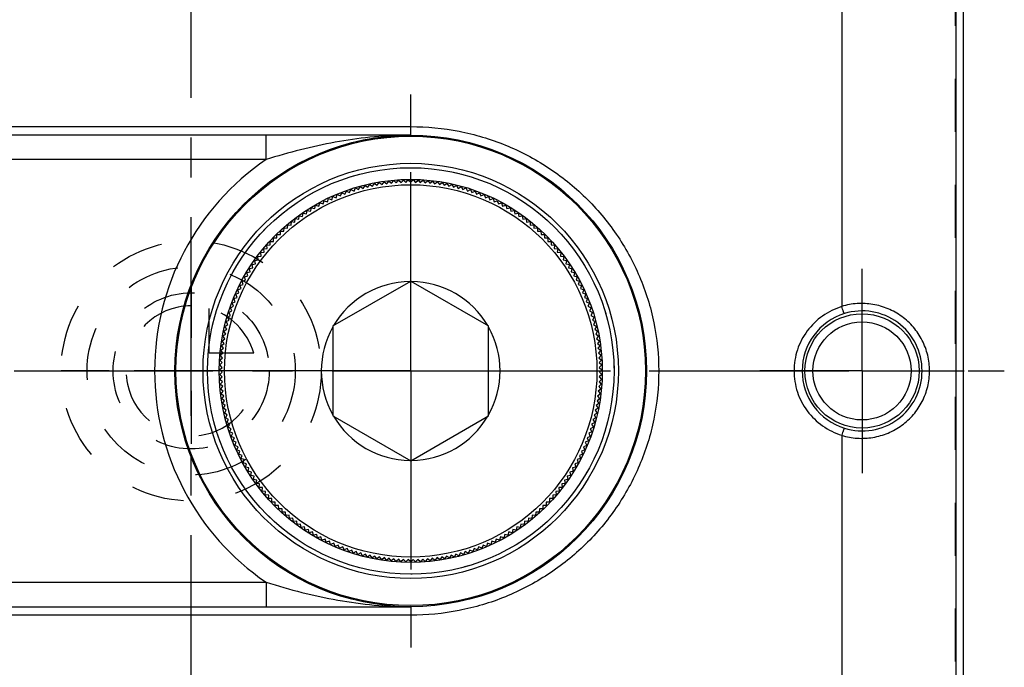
# Model space of a CAD drawing. Header units: millimetres. Extents: x 400 to 600, y 377 to 623.
# Tile 3 of 4: x 479 to 600, y 464 to 543. Entities that reach past the tile are written whole.
import ezdxf

# ---------------------------------------------------------------- set-up
doc = ezdxf.new("R2010")
doc.units = ezdxf.units.MM
doc.header["$LTSCALE"] = 65.185185
doc.linetypes.add('CENTER', pattern=[0.6, 0.375, -0.075, 0.075, -0.075])
doc.linetypes.add('HIDDEN', pattern=[0.2, 0.1, -0.1])
for name, color, linetype in [('ACHSEN_S', 7, 'CONTINUOUS'), ('FASEN', 7, 'CONTINUOUS'), ('FLAECHEN', 7, 'CONTINUOUS'), ('KONST.EL_MIT_GEO', 7, 'CONTINUOUS'), ('KURVEN', 7, 'CONTINUOUS')]:
    doc.layers.add(name, color=color, linetype=linetype)

msp = doc.modelspace()

# ---------------------------------------------------------------- linework, layer by layer
at = {"layer": 'ACHSEN_S', "color": 2, "linetype": 'CENTER'}
for p, q in [((500, 377.14), (500, 622.86)), ((400, 500), (600, 500))]:
    msp.add_line(p, q, dxfattribs=at)
at = {"layer": 'FASEN', "color": 7, "linetype": 'Continuous'}
for radius in [25, 23.56]:
    msp.add_circle((527, 500), radius, dxfattribs=at)
at = {"layer": 'FLAECHEN', "color": 2, "linetype": 'CENTER'}
for p, q in [((527, 500), (527, 534)), ((582.5, 500), (582.5, 512.57)), ((527, 500), (493, 500)), ((527, 500), (561, 500)), ((527, 500), (527, 466)), ((582.5, 500), (569.93, 500)), ((582.5, 500), (595.07, 500)), ((582.5, 500), (582.5, 487.43))]:
    msp.add_line(p, q, dxfattribs=at)
at = {"layer": 'KONST.EL_MIT_GEO', "color": 7, "linetype": 'Continuous'}
for p, q in [((595, 382.14), (595, 617.86)), ((580, 592.23), (580, 507.94)), ((594.09, 408.97), (594.09, 591.03)), ((461, 530.05), (527, 530.05)), ((527, 529), (527, 530.05)), ((527, 529), (461, 529)), ((509.22, 526), (509.22, 529)), ((509.22, 526), (461, 526)), ((522.89, 522.83), (523.13, 523.18)), ((523.13, 523.18), (523.47, 522.93)), ((523.47, 522.93), (523.72, 523.27)), ((523.72, 523.27), (524.06, 523.01)), ((524.06, 523.01), (524.32, 523.35)), ((524.32, 523.35), (524.64, 523.08)), ((524.64, 523.08), (524.91, 523.41)), ((524.91, 523.41), (525.23, 523.13)), ((525.23, 523.13), (525.51, 523.45)), ((525.51, 523.45), (525.82, 523.17)), ((525.82, 523.17), (526.1, 523.48)), ((526.1, 523.48), (526.41, 523.19)), ((526.41, 523.19), (526.7, 523.5)), ((526.7, 523.5), (527, 523.2)), ((527, 523.2), (527.3, 523.5)), ((527.3, 523.5), (527.59, 523.19)), ((527.59, 523.19), (527.9, 523.48)), ((527.9, 523.48), (528.18, 523.17)), ((528.18, 523.17), (528.49, 523.45)), ((528.49, 523.45), (528.77, 523.13)), ((528.77, 523.13), (529.09, 523.41)), ((529.09, 523.41), (529.36, 523.08)), ((529.36, 523.08), (529.68, 523.35)), ((529.68, 523.35), (529.94, 523.01)), ((529.94, 523.01), (530.28, 523.27)), ((530.28, 523.27), (530.53, 522.93)), ((530.53, 522.93), (530.87, 523.18)), ((530.87, 523.18), (531.11, 522.83)), ((518.36, 521.53), (518.53, 521.92)), ((518.53, 521.92), (518.91, 521.74)), ((518.91, 521.74), (519.09, 522.13)), ((519.09, 522.13), (519.47, 521.94)), ((519.47, 521.94), (519.65, 522.32)), ((519.65, 522.32), (520.03, 522.13)), ((520.03, 522.13), (520.22, 522.5)), ((520.22, 522.5), (520.59, 522.3)), ((520.59, 522.3), (520.8, 522.67)), ((520.8, 522.67), (521.16, 522.45)), ((521.16, 522.45), (521.38, 522.82)), ((521.38, 522.82), (521.74, 522.59)), ((521.74, 522.59), (521.96, 522.95)), ((521.96, 522.95), (522.31, 522.72)), ((522.31, 522.72), (522.54, 523.07)), ((522.54, 523.07), (522.89, 522.83)), ((531.11, 522.83), (531.46, 523.07)), ((531.46, 523.07), (531.69, 522.72)), ((531.69, 522.72), (532.04, 522.95)), ((532.04, 522.95), (532.26, 522.59)), ((532.26, 522.59), (532.62, 522.82)), ((532.62, 522.82), (532.84, 522.45)), ((532.84, 522.45), (533.2, 522.67)), ((533.2, 522.67), (533.41, 522.3)), ((533.41, 522.3), (533.78, 522.5)), ((533.78, 522.5), (533.97, 522.13)), ((533.97, 522.13), (534.35, 522.32)), ((534.35, 522.32), (534.53, 521.94)), ((534.53, 521.94), (534.91, 522.13)), ((534.91, 522.13), (535.09, 521.74)), ((535.09, 521.74), (535.47, 521.92)), ((535.47, 521.92), (535.64, 521.53)), ((516.22, 520.54), (516.35, 520.94)), ((516.35, 520.94), (516.75, 520.81)), ((516.75, 520.81), (516.88, 521.21)), ((516.88, 521.21), (517.28, 521.06)), ((517.28, 521.06), (517.42, 521.46)), ((517.42, 521.46), (517.82, 521.3)), ((517.82, 521.3), (517.97, 521.7)), ((517.97, 521.7), (518.36, 521.53)), ((535.64, 521.53), (536.03, 521.7)), ((536.03, 521.7), (536.18, 521.3)), ((536.18, 521.3), (536.58, 521.46)), ((536.58, 521.46), (536.72, 521.06)), ((536.72, 521.06), (537.12, 521.21)), ((537.12, 521.21), (537.25, 520.81)), ((537.25, 520.81), (537.65, 520.94)), ((537.65, 520.94), (537.78, 520.54)), ((514.19, 519.34), (514.27, 519.75)), ((514.27, 519.75), (514.68, 519.66)), ((514.68, 519.66), (514.78, 520.07)), ((514.78, 520.07), (515.19, 519.97)), ((515.19, 519.97), (515.29, 520.38)), ((515.29, 520.38), (515.7, 520.26)), ((515.7, 520.26), (515.82, 520.67)), ((515.82, 520.67), (516.22, 520.54)), ((537.78, 520.54), (538.18, 520.67)), ((538.18, 520.67), (538.3, 520.26)), ((538.3, 520.26), (538.71, 520.38)), ((538.71, 520.38), (538.81, 519.97)), ((538.81, 519.97), (539.22, 520.07)), ((539.22, 520.07), (539.32, 519.66)), ((539.32, 519.66), (539.73, 519.75)), ((539.73, 519.75), (539.81, 519.34)), ((512.29, 517.94), (512.33, 518.36)), ((512.33, 518.36), (512.75, 518.31)), ((512.75, 518.31), (512.8, 518.73)), ((512.8, 518.73), (513.22, 518.66)), ((513.22, 518.66), (513.28, 519.08)), ((513.28, 519.08), (513.7, 519.01)), ((513.7, 519.01), (513.77, 519.42)), ((513.77, 519.42), (514.19, 519.34)), ((539.81, 519.34), (540.23, 519.42)), ((540.23, 519.42), (540.3, 519.01)), ((540.3, 519.01), (540.72, 519.08)), ((540.72, 519.08), (540.78, 518.66)), ((540.78, 518.66), (541.2, 518.73)), ((541.2, 518.73), (541.25, 518.31)), ((541.25, 518.31), (541.67, 518.36)), ((541.67, 518.36), (541.71, 517.94)), ((510.97, 516.76), (510.98, 517.19)), ((510.98, 517.19), (511.4, 517.17)), ((511.4, 517.17), (511.42, 517.59)), ((511.42, 517.59), (511.84, 517.56)), ((511.84, 517.56), (511.87, 517.98)), ((511.87, 517.98), (512.29, 517.94)), ((541.71, 517.94), (542.13, 517.98)), ((542.13, 517.98), (542.16, 517.56)), ((542.16, 517.56), (542.58, 517.59)), ((542.58, 517.59), (542.6, 517.17)), ((542.6, 517.17), (543.02, 517.19)), ((543.02, 517.19), (543.03, 516.76)), ((509.71, 515.92), (510.13, 515.93)), ((509.73, 515.49), (509.71, 515.92)), ((510.13, 515.93), (510.12, 516.35)), ((510.12, 516.35), (510.54, 516.35)), ((510.54, 516.35), (510.54, 516.77)), ((510.54, 516.77), (510.97, 516.76)), ((543.03, 516.76), (543.46, 516.77)), ((543.46, 516.77), (543.46, 516.35)), ((543.46, 516.35), (543.88, 516.35)), ((543.88, 516.35), (543.87, 515.93)), ((543.87, 515.93), (544.29, 515.92)), ((544.29, 515.92), (544.27, 515.49)), ((508.92, 515.02), (509.35, 515.05)), ((508.97, 514.6), (508.92, 515.02)), ((509.31, 515.47), (509.73, 515.49)), ((509.35, 515.05), (509.31, 515.47)), ((544.27, 515.49), (544.69, 515.47)), ((544.69, 515.47), (544.65, 515.05)), ((544.65, 515.05), (545.08, 515.02)), ((545.08, 515.02), (545.03, 514.6)), ((507.83, 513.59), (508.25, 513.66)), ((507.91, 513.18), (507.83, 513.59)), ((508.18, 514.08), (508.6, 514.13)), ((508.25, 513.66), (508.18, 514.08)), ((508.55, 514.55), (508.97, 514.6)), ((508.6, 514.13), (508.55, 514.55)), ((545.03, 514.6), (545.45, 514.55)), ((545.45, 514.55), (545.4, 514.13)), ((545.4, 514.13), (545.82, 514.08)), ((545.82, 514.08), (545.75, 513.66)), ((545.75, 513.66), (546.17, 513.59)), ((546.17, 513.59), (546.09, 513.18)), ((507.17, 512.6), (507.58, 512.69)), ((507.26, 512.19), (507.17, 512.6)), ((507.49, 513.1), (507.91, 513.18)), ((507.58, 512.69), (507.49, 513.1)), ((546.09, 513.18), (546.51, 513.1)), ((546.51, 513.1), (546.42, 512.69)), ((546.42, 512.69), (546.83, 512.6)), ((546.83, 512.6), (546.74, 512.19)), ((506.26, 511.05), (506.67, 511.17)), ((506.39, 510.65), (506.26, 511.05)), ((506.55, 511.58), (506.96, 511.68)), ((506.67, 511.17), (506.55, 511.58)), ((506.85, 512.09), (507.26, 512.19)), ((506.96, 511.68), (506.85, 512.09)), ((517.42, 505.53), (527, 511.06)), ((527, 511.06), (536.58, 505.53)), ((546.74, 512.19), (547.15, 512.09)), ((547.15, 512.09), (547.04, 511.68)), ((547.04, 511.68), (547.45, 511.58)), ((547.45, 511.58), (547.33, 511.17)), ((547.33, 511.17), (547.74, 511.05)), ((547.74, 511.05), (547.61, 510.65)), ((505.73, 509.98), (506.13, 510.12)), ((505.88, 509.59), (505.73, 509.98)), ((505.99, 510.52), (506.39, 510.65)), ((506.13, 510.12), (505.99, 510.52)), ((547.61, 510.65), (548.01, 510.52)), ((548.01, 510.52), (547.87, 510.12)), ((547.87, 510.12), (548.27, 509.98)), ((548.27, 509.98), (548.12, 509.59)), ((505.25, 508.89), (505.64, 509.05)), ((505.42, 508.5), (505.25, 508.89)), ((505.48, 509.44), (505.88, 509.59)), ((505.64, 509.05), (505.48, 509.44)), ((548.12, 509.59), (548.52, 509.44)), ((548.52, 509.44), (548.36, 509.05)), ((548.36, 509.05), (548.75, 508.89)), ((548.75, 508.89), (548.58, 508.5)), ((504.63, 507.2), (505.01, 507.39)), ((504.82, 507.77), (505.21, 507.95)), ((505.01, 507.39), (504.82, 507.77)), ((505.03, 508.33), (505.42, 508.5)), ((505.21, 507.95), (505.03, 508.33)), ((548.58, 508.5), (548.97, 508.33)), ((548.97, 508.33), (548.79, 507.95)), ((548.79, 507.95), (549.18, 507.77)), ((549.18, 507.77), (548.99, 507.39)), ((548.99, 507.39), (549.37, 507.2)), ((504.3, 506.06), (504.66, 506.26)), ((504.46, 506.63), (504.83, 506.83)), ((504.66, 506.26), (504.46, 506.63)), ((504.83, 506.83), (504.63, 507.2)), ((549.37, 507.2), (549.17, 506.83)), ((549.17, 506.83), (549.54, 506.63)), ((549.54, 506.63), (549.34, 506.26)), ((549.34, 506.26), (549.7, 506.06)), ((504.02, 504.9), (504.37, 505.12)), ((504.15, 505.48), (504.51, 505.69)), ((504.37, 505.12), (504.15, 505.48)), ((504.51, 505.69), (504.3, 506.06)), ((517.42, 505.53), (517.42, 494.47)), ((536.58, 494.47), (536.58, 505.53)), ((549.7, 506.06), (549.49, 505.69)), ((549.49, 505.69), (549.85, 505.48)), ((549.85, 505.48), (549.63, 505.12)), ((549.63, 505.12), (549.98, 504.9)), ((503.8, 503.72), (504.14, 503.96)), ((503.9, 504.31), (504.25, 504.54)), ((504.14, 503.96), (503.9, 504.31)), ((504.25, 504.54), (504.02, 504.9)), ((549.98, 504.9), (549.75, 504.54)), ((549.75, 504.54), (550.1, 504.31)), ((550.1, 504.31), (549.86, 503.96)), ((549.86, 503.96), (550.2, 503.72)), ((503.64, 502.54), (503.97, 502.8)), ((503.91, 502.21), (503.64, 502.54)), ((503.71, 503.13), (504.05, 503.38)), ((503.97, 502.8), (503.71, 503.13)), ((504.05, 503.38), (503.8, 503.72)), ((550.2, 503.72), (549.95, 503.38)), ((549.95, 503.38), (550.29, 503.13)), ((550.29, 503.13), (550.03, 502.8)), ((550.03, 502.8), (550.36, 502.54)), ((550.36, 502.54), (550.09, 502.21)), ((503.54, 501.34), (503.86, 501.62)), ((503.82, 501.03), (503.54, 501.34)), ((503.58, 501.94), (503.91, 502.21)), ((503.86, 501.62), (503.58, 501.94)), ((550.09, 502.21), (550.42, 501.94)), ((550.42, 501.94), (550.14, 501.62)), ((550.14, 501.62), (550.46, 501.34)), ((550.46, 501.34), (550.18, 501.03)), ((503.5, 500.15), (503.81, 500.44)), ((503.8, 499.85), (503.5, 500.15)), ((503.51, 500.75), (503.82, 501.03)), ((503.81, 500.44), (503.51, 500.75)), ((550.18, 501.03), (550.49, 500.75)), ((550.49, 500.75), (550.19, 500.44)), ((550.19, 500.44), (550.5, 500.15)), ((550.5, 500.15), (550.2, 499.85)), ((503.51, 499.55), (503.8, 499.85)), ((503.81, 499.26), (503.51, 499.55)), ((503.52, 498.95), (503.81, 499.26)), ((503.84, 498.67), (503.52, 498.95)), ((550.48, 498.95), (550.16, 498.67)), ((550.49, 499.55), (550.19, 499.26)), ((550.19, 499.26), (550.48, 498.95)), ((550.2, 499.85), (550.49, 499.55)), ((503.56, 498.36), (503.84, 498.67)), ((503.88, 498.08), (503.56, 498.36)), ((503.61, 497.76), (503.88, 498.08)), ((503.94, 497.5), (503.61, 497.76)), ((550.39, 497.76), (550.06, 497.5)), ((550.44, 498.36), (550.12, 498.08)), ((550.12, 498.08), (550.39, 497.76)), ((550.16, 498.67), (550.44, 498.36)), ((503.67, 497.17), (503.94, 497.5)), ((504.01, 496.91), (503.67, 497.17)), ((503.75, 496.58), (504.01, 496.91)), ((504.09, 496.33), (503.75, 496.58)), ((550.25, 496.58), (549.91, 496.33)), ((550.33, 497.17), (549.99, 496.91)), ((549.99, 496.91), (550.25, 496.58)), ((550.06, 497.5), (550.33, 497.17)), ((503.85, 495.98), (504.09, 496.33)), ((504.2, 495.75), (503.85, 495.98)), ((503.96, 495.4), (504.2, 495.75)), ((504.31, 495.17), (503.96, 495.4)), ((550.04, 495.4), (549.69, 495.17)), ((550.15, 495.98), (549.8, 495.75)), ((549.8, 495.75), (550.04, 495.4)), ((549.91, 496.33), (550.15, 495.98)), ((504.08, 494.81), (504.31, 495.17)), ((504.44, 494.59), (504.08, 494.81)), ((504.22, 494.23), (504.44, 494.59)), ((504.59, 494.02), (504.22, 494.23)), ((517.42, 494.47), (527, 488.94)), ((527, 488.94), (536.58, 494.47)), ((549.78, 494.23), (549.41, 494.02)), ((549.92, 494.81), (549.56, 494.59)), ((549.56, 494.59), (549.78, 494.23)), ((549.69, 495.17), (549.92, 494.81)), ((504.37, 493.65), (504.59, 494.02)), ((504.75, 493.45), (504.37, 493.65)), ((504.54, 493.08), (504.75, 493.45)), ((504.92, 492.89), (504.54, 493.08)), ((504.73, 492.51), (504.92, 492.89)), ((549.46, 493.08), (549.08, 492.89)), ((549.08, 492.89), (549.27, 492.51)), ((549.63, 493.65), (549.25, 493.45)), ((549.25, 493.45), (549.46, 493.08)), ((549.41, 494.02), (549.63, 493.65)), ((505.11, 492.33), (504.73, 492.51)), ((504.92, 491.95), (505.11, 492.33)), ((505.31, 491.77), (504.92, 491.95)), ((505.14, 491.39), (505.31, 491.77)), ((549.08, 491.95), (548.69, 491.77)), ((548.69, 491.77), (548.86, 491.39)), ((549.27, 492.51), (548.89, 492.33)), ((548.89, 492.33), (549.08, 491.95)), ((580, 492.06), (580, 407.77)), ((505.53, 491.22), (505.14, 491.39)), ((505.36, 490.84), (505.53, 491.22)), ((505.76, 490.68), (505.36, 490.84)), ((505.6, 490.29), (505.76, 490.68)), ((548.64, 490.84), (548.24, 490.68)), ((548.24, 490.68), (548.4, 490.29)), ((548.86, 491.39), (548.47, 491.22)), ((548.47, 491.22), (548.64, 490.84)), ((506, 490.14), (505.6, 490.29)), ((505.86, 489.75), (506, 490.14)), ((506.26, 489.61), (505.86, 489.75)), ((506.12, 489.21), (506.26, 489.61)), ((506.53, 489.09), (506.12, 489.21)), ((547.88, 489.21), (547.47, 489.09)), ((548.14, 489.75), (547.74, 489.61)), ((547.74, 489.61), (547.88, 489.21)), ((548.4, 490.29), (548, 490.14)), ((548, 490.14), (548.14, 489.75)), ((506.4, 488.68), (506.53, 489.09)), ((506.81, 488.57), (506.4, 488.68)), ((506.7, 488.16), (506.81, 488.57)), ((507.11, 488.06), (506.7, 488.16)), ((507.01, 487.65), (507.11, 488.06)), ((547.3, 488.16), (546.89, 488.06)), ((546.89, 488.06), (546.99, 487.65)), ((547.6, 488.68), (547.19, 488.57)), ((547.19, 488.57), (547.3, 488.16)), ((547.47, 489.09), (547.6, 488.68)), ((507.42, 487.56), (507.01, 487.65)), ((507.33, 487.15), (507.42, 487.56)), ((507.74, 487.07), (507.33, 487.15)), ((507.66, 486.65), (507.74, 487.07)), ((546.67, 487.15), (546.26, 487.07)), ((546.26, 487.07), (546.34, 486.65)), ((546.99, 487.65), (546.58, 487.56)), ((546.58, 487.56), (546.67, 487.15)), ((508.08, 486.58), (507.66, 486.65)), ((508.01, 486.16), (508.08, 486.58)), ((508.42, 486.1), (508.01, 486.16)), ((508.36, 485.68), (508.42, 486.1)), ((508.78, 485.64), (508.36, 485.68)), ((508.73, 485.22), (508.78, 485.64)), ((545.64, 485.68), (545.22, 485.64)), ((545.22, 485.64), (545.27, 485.22)), ((545.99, 486.16), (545.58, 486.1)), ((545.58, 486.1), (545.64, 485.68)), ((546.34, 486.65), (545.92, 486.58)), ((545.92, 486.58), (545.99, 486.16)), ((509.16, 485.18), (508.73, 485.22)), ((509.12, 484.76), (509.16, 485.18)), ((509.54, 484.73), (509.12, 484.76)), ((509.51, 484.31), (509.54, 484.73)), ((544.88, 484.76), (544.46, 484.73)), ((544.46, 484.73), (544.49, 484.31)), ((545.27, 485.22), (544.84, 485.18)), ((544.84, 485.18), (544.88, 484.76)), ((509.93, 484.29), (509.51, 484.31)), ((509.92, 483.87), (509.93, 484.29)), ((510.34, 483.86), (509.92, 483.87)), ((510.33, 483.44), (510.34, 483.86)), ((510.75, 483.44), (510.33, 483.44)), ((510.76, 483.02), (510.75, 483.44)), ((543.25, 483.44), (543.24, 483.02)), ((543.67, 483.44), (543.25, 483.44)), ((544.08, 483.87), (543.66, 483.86)), ((543.66, 483.86), (543.67, 483.44)), ((544.49, 484.31), (544.07, 484.29)), ((544.07, 484.29), (544.08, 483.87)), ((511.18, 483.03), (510.76, 483.02)), ((511.19, 482.61), (511.18, 483.03)), ((511.62, 482.64), (511.19, 482.61)), ((511.64, 482.21), (511.62, 482.64)), ((512.06, 482.25), (511.64, 482.21)), ((512.1, 481.83), (512.06, 482.25)), ((541.94, 482.25), (541.9, 481.83)), ((542.36, 482.21), (541.94, 482.25)), ((542.38, 482.64), (542.36, 482.21)), ((542.81, 482.61), (542.38, 482.64)), ((542.82, 483.03), (542.81, 482.61)), ((543.24, 483.02), (542.82, 483.03)), ((512.52, 481.88), (512.1, 481.83)), ((512.57, 481.46), (512.52, 481.88)), ((512.99, 481.51), (512.57, 481.46)), ((513.04, 481.09), (512.99, 481.51)), ((513.46, 481.16), (513.04, 481.09)), ((513.53, 480.75), (513.46, 481.16)), ((513.94, 480.82), (513.53, 480.75)), ((514.02, 480.41), (513.94, 480.82)), ((540.06, 480.82), (539.98, 480.41)), ((540.47, 480.75), (540.06, 480.82)), ((540.54, 481.16), (540.47, 480.75)), ((540.96, 481.09), (540.54, 481.16)), ((541.01, 481.51), (540.96, 481.09)), ((541.43, 481.46), (541.01, 481.51)), ((541.48, 481.88), (541.43, 481.46)), ((541.9, 481.83), (541.48, 481.88)), ((514.44, 480.5), (514.02, 480.41)), ((514.52, 480.09), (514.44, 480.5)), ((514.94, 480.19), (514.52, 480.09)), ((515.04, 479.78), (514.94, 480.19)), ((515.44, 479.89), (515.04, 479.78)), ((515.55, 479.48), (515.44, 479.89)), ((515.96, 479.6), (515.55, 479.48)), ((516.08, 479.19), (515.96, 479.6)), ((538.04, 479.6), (537.92, 479.19)), ((538.45, 479.48), (538.04, 479.6)), ((538.56, 479.89), (538.45, 479.48)), ((538.96, 479.78), (538.56, 479.89)), ((539.06, 480.19), (538.96, 479.78)), ((539.48, 480.09), (539.06, 480.19)), ((539.56, 480.5), (539.48, 480.09)), ((539.98, 480.41), (539.56, 480.5)), ((516.48, 479.32), (516.08, 479.19)), ((516.61, 478.92), (516.48, 479.32)), ((517.01, 479.06), (516.61, 478.92)), ((517.15, 478.66), (517.01, 479.06)), ((517.55, 478.82), (517.15, 478.66)), ((517.7, 478.42), (517.55, 478.82)), ((518.09, 478.58), (517.7, 478.42)), ((518.25, 478.19), (518.09, 478.58)), ((518.64, 478.36), (518.25, 478.19)), ((518.81, 477.98), (518.64, 478.36)), ((535.36, 478.36), (535.19, 477.98)), ((535.75, 478.19), (535.36, 478.36)), ((535.91, 478.58), (535.75, 478.19)), ((536.3, 478.42), (535.91, 478.58)), ((536.45, 478.82), (536.3, 478.42)), ((536.85, 478.66), (536.45, 478.82)), ((536.99, 479.06), (536.85, 478.66)), ((537.39, 478.92), (536.99, 479.06)), ((537.52, 479.32), (537.39, 478.92)), ((537.92, 479.19), (537.52, 479.32)), ((519.19, 478.16), (518.81, 477.98)), ((519.37, 477.77), (519.19, 478.16)), ((519.75, 477.96), (519.37, 477.77)), ((519.94, 477.59), (519.75, 477.96)), ((520.31, 477.79), (519.94, 477.59)), ((520.51, 477.42), (520.31, 477.79)), ((520.88, 477.62), (520.51, 477.42)), ((521.09, 477.26), (520.88, 477.62)), ((521.45, 477.48), (521.09, 477.26)), ((521.67, 477.11), (521.45, 477.48)), ((522.02, 477.34), (521.67, 477.11)), ((522.25, 476.99), (522.02, 477.34)), ((522.6, 477.22), (522.25, 476.99)), ((522.84, 476.87), (522.6, 477.22)), ((523.18, 477.12), (522.84, 476.87)), ((523.43, 476.77), (523.18, 477.12)), ((530.82, 477.12), (530.57, 476.77)), ((531.16, 476.87), (530.82, 477.12)), ((531.4, 477.22), (531.16, 476.87)), ((531.75, 476.99), (531.4, 477.22)), ((531.98, 477.34), (531.75, 476.99)), ((532.33, 477.11), (531.98, 477.34)), ((532.55, 477.48), (532.33, 477.11)), ((532.91, 477.26), (532.55, 477.48)), ((533.12, 477.62), (532.91, 477.26)), ((533.49, 477.42), (533.12, 477.62)), ((533.69, 477.79), (533.49, 477.42)), ((534.06, 477.59), (533.69, 477.79)), ((534.25, 477.96), (534.06, 477.59)), ((534.63, 477.77), (534.25, 477.96)), ((534.81, 478.16), (534.63, 477.77)), ((535.19, 477.98), (534.81, 478.16)), ((523.76, 477.03), (523.43, 476.77)), ((524.02, 476.69), (523.76, 477.03)), ((524.35, 476.95), (524.02, 476.69)), ((524.61, 476.62), (524.35, 476.95)), ((524.94, 476.89), (524.61, 476.62)), ((525.21, 476.57), (524.94, 476.89)), ((525.53, 476.85), (525.21, 476.57)), ((525.8, 476.53), (525.53, 476.85)), ((526.12, 476.82), (525.8, 476.53)), ((526.4, 476.51), (526.12, 476.82)), ((526.7, 476.8), (526.4, 476.51)), ((527, 476.5), (526.7, 476.8)), ((527.3, 476.8), (527, 476.5)), ((527.6, 476.51), (527.3, 476.8)), ((527.88, 476.82), (527.6, 476.51)), ((528.2, 476.53), (527.88, 476.82)), ((528.47, 476.85), (528.2, 476.53)), ((528.79, 476.57), (528.47, 476.85)), ((529.06, 476.89), (528.79, 476.57)), ((529.39, 476.62), (529.06, 476.89)), ((529.65, 476.95), (529.39, 476.62)), ((529.98, 476.69), (529.65, 476.95)), ((530.24, 477.03), (529.98, 476.69)), ((530.57, 476.77), (530.24, 477.03)), ((461, 474), (509.22, 474)), ((509.22, 474), (509.22, 471)), ((461, 471), (527, 471)), ((527, 469.95), (461, 469.95)), ((527, 471), (527, 469.95))]:
    msp.add_line(p, q, dxfattribs=at)
at = {"layer": 'KONST.EL_MIT_GEO', "color": 8, "linetype": 'HIDDEN'}
msp.add_line((594, 412.09), (594, 587.91), dxfattribs=at)
at = {"layer": 'KONST.EL_MIT_GEO', "color": 7, "linetype": 'Continuous'}
for centre, radius in [((527, 500), 29), ((527, 500), 28.87), ((527, 500), 25.54), ((527, 500), 22.9), ((582.5, 500), 7.03), ((582.5, 500), 6.03)]:
    msp.add_circle(centre, radius, dxfattribs=at)
at = {"layer": 'KONST.EL_MIT_GEO', "color": 8, "linetype": 'HIDDEN'}
msp.add_circle((527, 500), 25, dxfattribs=at)
at = {"layer": 'KONST.EL_MIT_GEO', "color": 7, "linetype": 'Continuous'}
for centre, radius, start, end in [((527, 480.19), 48.81, 89.9993, 90.8176), ((527, 500), 31.5, 124.3713, 235.6287), ((527, 500), 11, 90.5115, 149.4885), ((527, 500), 11, 30.5115, 89.4885), ((582.52, 500.01), 7.37, 359.926, 107.2511), ((582.51, 500), 7.37, 107.1536, 180.0306), ((527, 500), 11, 150.5115, 209.4885), ((527, 500), 11, 330.5115, 29.4885), ((582.51, 500), 7.37, 179.9694, 252.8464), ((582.52, 499.99), 7.37, 252.7489, 0.074), ((527, 500), 11, 210.5115, 269.4885), ((527, 500), 11, 270.5115, 329.4885)]:
    msp.add_arc(centre, radius, start, end, dxfattribs=at)
for points, knots in [([(527, 530.05), (528.99, 530.05), (532.97, 529.66), (538.7, 527.96), (543.98, 525.19), (548.62, 521.47), (552.45, 516.91), (555.32, 511.68), (557.1, 505.97), (557.7, 500), (557.1, 494.03), (555.32, 488.32), (552.45, 483.09), (548.62, 478.53), (543.98, 474.81), (538.7, 472.04), (532.97, 470.34), (528.99, 469.95), (527, 469.95)], [0, 0, 0, 0, 0.062828, 0.12546, 0.187822, 0.25, 0.31218, 0.374546, 0.437179, 0.5, 0.562821, 0.625454, 0.68782, 0.75, 0.812178, 0.87454, 0.937172, 1, 1, 1, 1]), ([(526.3, 529), (524.86, 528.97), (521.98, 528.81), (517.68, 528.18), (513.42, 527.23), (510.61, 526.43), (509.22, 526)], [0, 0, 0, 0, 0.248442, 0.497527, 0.747914, 1, 1, 1, 1]), ([(580, 507.91), (579.17, 507.65), (577.57, 506.87), (575.66, 505), (574.42, 502.64), (574.14, 500.88), (574.14, 500)], [0, 0, 0, 0, 0.250013, 0.499937, 0.749912, 1, 1, 1, 1]), ([(590.81, 500), (590.81, 500.65), (590.65, 501.95), (589.97, 503.79), (588.88, 505.42), (587.44, 506.75), (585.73, 507.71), (583.85, 508.25), (581.9, 508.35), (580.62, 508.12), (580, 507.94)], [0, 0, 0, 0, 0.125177, 0.250349, 0.375519, 0.500665, 0.625743, 0.750689, 0.875442, 1, 1, 1, 1]), ([(580.34, 507.05), (580.33, 507.05), (580.31, 507.08), (580.29, 507.12), (580.25, 507.2), (580.21, 507.31), (580.16, 507.44), (580.09, 507.64), (580.04, 507.8), (580, 507.91)], [0, 0, 0, 0, 0.027732, 0.088536, 0.181698, 0.304453, 0.45287, 0.622037, 1, 1, 1, 1]), ([(574.14, 500), (574.14, 499.12), (574.42, 497.36), (575.66, 495), (577.57, 493.13), (579.17, 492.35), (580, 492.09)], [0, 0, 0, 0, 0.250082, 0.500059, 0.749985, 1, 1, 1, 1]), ([(580, 492.06), (580.62, 491.88), (581.9, 491.65), (583.85, 491.75), (585.73, 492.29), (587.44, 493.25), (588.88, 494.58), (589.97, 496.21), (590.65, 498.05), (590.81, 499.35), (590.81, 500)], [0, 0, 0, 0, 0.124559, 0.249312, 0.374256, 0.499332, 0.624478, 0.749647, 0.874819, 1, 1, 1, 1]), ([(580.34, 492.95), (580.33, 492.95), (580.31, 492.92), (580.29, 492.88), (580.25, 492.8), (580.21, 492.69), (580.16, 492.56), (580.09, 492.36), (580.04, 492.2), (580, 492.09)], [0, 0, 0, 0, 0.027758, 0.088561, 0.181717, 0.304468, 0.452882, 0.622045, 1, 1, 1, 1]), ([(509.22, 474), (510.67, 473.55), (513.59, 472.72), (518.02, 471.75), (522.5, 471.14), (525.5, 471), (527, 471)], [0, 0, 0, 0, 0.252122, 0.502483, 0.751542, 1, 1, 1, 1])]:
    msp.add_open_spline(points, degree=3, knots=knots, dxfattribs=at)
for points in [[(580, 507.91), (580, 507.92), (580, 507.93), (580, 507.94)], [(580, 492.06), (580, 492.07), (580, 492.08), (580.01, 492.09)]]:
    msp.add_open_spline(points, degree=3, dxfattribs=at)
at = {"layer": 'KURVEN', "color": 8, "linetype": 'HIDDEN'}
for p, q in [((500, 510.57), (500, 489.43)), ((502.2, 502.2), (502.2, 507.69)), ((507.69, 502.2), (502.2, 502.2)), ((516, 500), (484, 500))]:
    msp.add_line(p, q, dxfattribs=at)
for radius in [16, 12.8, 9.6]:
    msp.add_circle((500, 500), radius, dxfattribs=at)
for start, end in [(90, 360), (15.962, 74.038)]:
    msp.add_arc((500, 500), 8, start, end, dxfattribs=at)

doc.saveas('drawing.dxf')
